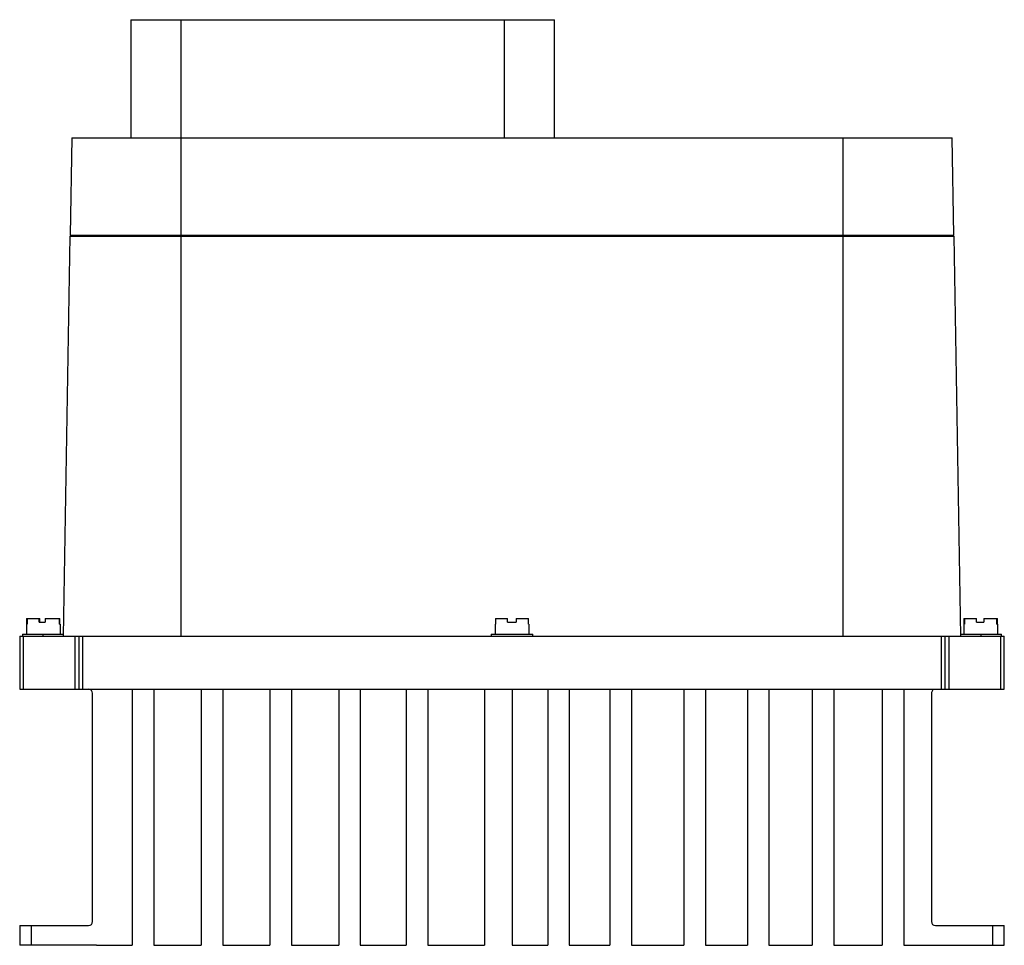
# Model space of a CAD drawing. Header units: millimetres. Extents: x 34 to 284, y 104 to 339.
import ezdxf

# ---------------------------------------------------------------- set-up
doc = ezdxf.new("R2010")
doc.units = ezdxf.units.MM
doc.header["$LTSCALE"] = 29.006697
doc.layers.get('0').update_dxf_attribs({"linetype": 'CONTINUOUS'})

msp = doc.modelspace()

# ---------------------------------------------------------------- linework, layer by layer
at = {"color": 7, "linetype": 'Continuous'}
for p, q in [((62.72, 339.18), (62.72, 309.18)), ((62.72, 339.18), (170.28, 339.18)), ((75.5, 309.18), (75.5, 339.18)), ((157.5, 339.18), (157.5, 309.18)), ((170.28, 309.18), (170.28, 339.18)), ((47.72, 309.18), (47.29, 284.48)), ((47.72, 309.18), (271.28, 309.18)), ((75.5, 182.68), (75.5, 309.18)), ((243.5, 309.18), (243.5, 182.68)), ((271.71, 284.48), (271.28, 309.18)), ((47.27, 284.18), (45.5, 182.68)), ((47.27, 284.18), (271.73, 284.18)), ((47.29, 284.48), (271.71, 284.48)), ((49.74, 284.18), (49.74, 284.48)), ((50.27, 284.48), (50.27, 284.18)), ((268.73, 284.18), (268.72, 284.48)), ((273.5, 182.68), (271.73, 284.18)), ((36.25, 185.68), (36.25, 183.18)), ((36.25, 185.68), (36.36, 185.68)), ((36.26, 187.18), (36.26, 185.68)), ((36.26, 187.18), (39.64, 187.18)), ((36.36, 187.18), (36.36, 185.68)), ((39.43, 186.18), (39.43, 187.18)), ((39.43, 186.18), (40.99, 186.18)), ((39.64, 186.18), (39.64, 187.18)), ((40.99, 187.18), (40.99, 186.18)), ((40.99, 187.18), (44.73, 187.18)), ((44.64, 185.68), (44.64, 187.18)), ((44.64, 185.68), (44.75, 185.68)), ((44.73, 185.68), (44.73, 187.18)), ((44.75, 185.68), (44.75, 183.18)), ((155.25, 185.68), (155.33, 185.68)), ((155.25, 185.68), (155.25, 183.18)), ((155.33, 187.18), (158.37, 187.18)), ((155.33, 187.18), (155.33, 185.68)), ((158.37, 186.18), (158.37, 187.18)), ((158.37, 186.18), (160.53, 186.18)), ((160.53, 187.18), (163.67, 187.18)), ((160.53, 187.18), (160.53, 186.18)), ((163.67, 185.68), (163.67, 187.18)), ((163.67, 185.68), (163.75, 185.68)), ((163.75, 185.68), (163.75, 183.18)), ((274.25, 185.68), (274.36, 185.68)), ((274.25, 185.68), (274.25, 183.18)), ((274.26, 187.18), (274.32, 187.18)), ((274.26, 187.18), (274.26, 185.68)), ((274.32, 185.68), (274.32, 187.18)), ((274.36, 187.18), (277.45, 187.18)), ((274.36, 187.18), (274.36, 185.68)), ((277.45, 186.18), (277.45, 187.18)), ((277.45, 186.18), (279.31, 186.18)), ((279.31, 187.18), (282.64, 187.18)), ((279.31, 187.18), (279.31, 186.18)), ((282.64, 185.68), (282.64, 187.18)), ((282.64, 185.68), (282.75, 185.68)), ((282.67, 187.18), (282.73, 187.18)), ((282.67, 187.18), (282.67, 185.68)), ((282.73, 185.68), (282.73, 187.18)), ((282.75, 185.68), (282.75, 183.18)), ((34.5, 182.68), (34.5, 169.18)), ((34.5, 182.68), (284.5, 182.68)), ((35.25, 183.18), (35.25, 182.68)), ((35.25, 183.18), (45.51, 183.18)), ((35.5, 169.18), (35.5, 182.68)), ((40.5, 182.68), (40.5, 183.18)), ((48.5, 182.68), (48.5, 169.18)), ((49.5, 182.68), (49.5, 169.18)), ((50.5, 169.18), (50.5, 182.68)), ((154.25, 183.18), (164.75, 183.18)), ((154.25, 183.18), (154.25, 182.68)), ((164.75, 182.68), (164.75, 183.18)), ((268.5, 182.68), (268.5, 169.18)), ((269.5, 169.18), (269.5, 182.68)), ((270.5, 169.18), (270.5, 182.68)), ((273.49, 183.18), (283.75, 183.18)), ((278.5, 183.18), (278.5, 182.68)), ((283.5, 182.68), (283.5, 169.18)), ((283.75, 182.68), (283.75, 183.18)), ((284.5, 169.18), (284.5, 182.68)), ((34.5, 169.18), (284.5, 169.18)), ((52.7, 168.89), (52.7, 169.18)), ((53, 110.18), (53, 168.18)), ((63.09, 169.18), (63.09, 104.18)), ((68.57, 169.18), (68.57, 104.18)), ((80.56, 169.18), (80.56, 104.18)), ((86.04, 169.18), (86.04, 104.18)), ((98.02, 169.18), (98.02, 104.18)), ((103.5, 169.18), (103.5, 104.18)), ((115.49, 169.18), (115.49, 104.18)), ((120.97, 169.18), (120.97, 104.18)), ((132.61, 169.18), (132.61, 104.18)), ((138.09, 169.18), (138.09, 104.18)), ((152.48, 169.18), (152.48, 104.18)), ((159.5, 169.18), (159.5, 104.18)), ((168.57, 169.18), (168.57, 104.18)), ((174.05, 169.18), (174.05, 104.18)), ((184.33, 169.18), (184.33, 104.18)), ((189.81, 169.18), (189.81, 104.18)), ((203.16, 169.18), (203.16, 104.18)), ((208.64, 169.18), (208.64, 104.18)), ((219.26, 169.18), (219.26, 104.18)), ((224.74, 169.18), (224.74, 104.18)), ((235.7, 169.18), (235.7, 104.18)), ((241.18, 169.18), (241.18, 104.18)), ((253.51, 169.18), (253.51, 104.18)), ((258.99, 169.18), (258.99, 104.18)), ((266, 168.18), (266, 110.18)), ((266.3, 169.18), (266.3, 168.89)), ((34.5, 109.18), (34.5, 104.18)), ((34.5, 109.18), (52, 109.18)), ((37.5, 104.18), (37.5, 109.18)), ((267, 109.18), (284.5, 109.18)), ((281.5, 109.18), (281.5, 104.18)), ((284.5, 104.18), (284.5, 109.18)), ((54, 104.18), (34.5, 104.18)), ((54.1, 104.18), (63.09, 104.18)), ((68.57, 104.18), (80.56, 104.18)), ((86.04, 104.18), (98.02, 104.18)), ((103.5, 104.18), (115.49, 104.18)), ((120.97, 104.18), (132.61, 104.18)), ((138.09, 104.18), (152.48, 104.18)), ((159.5, 104.18), (168.57, 104.18)), ((174.05, 104.18), (184.33, 104.18)), ((189.81, 104.18), (203.16, 104.18)), ((208.64, 104.18), (219.26, 104.18)), ((224.74, 104.18), (235.7, 104.18)), ((241.18, 104.18), (253.51, 104.18)), ((258.99, 104.18), (284.5, 104.18))]:
    msp.add_line(p, q, dxfattribs=at)
for centre, radius, start, end in [((52, 168.18), 1, 0, 90), ((267, 168.18), 1, 134.427, 180), ((52, 110.18), 1, 270, 360), ((267, 110.18), 1, 180, 270), ((54, 108.18), 4, 270, 271.4854)]:
    msp.add_arc(centre, radius, start, end, dxfattribs=at)

doc.saveas('drawing.dxf')
